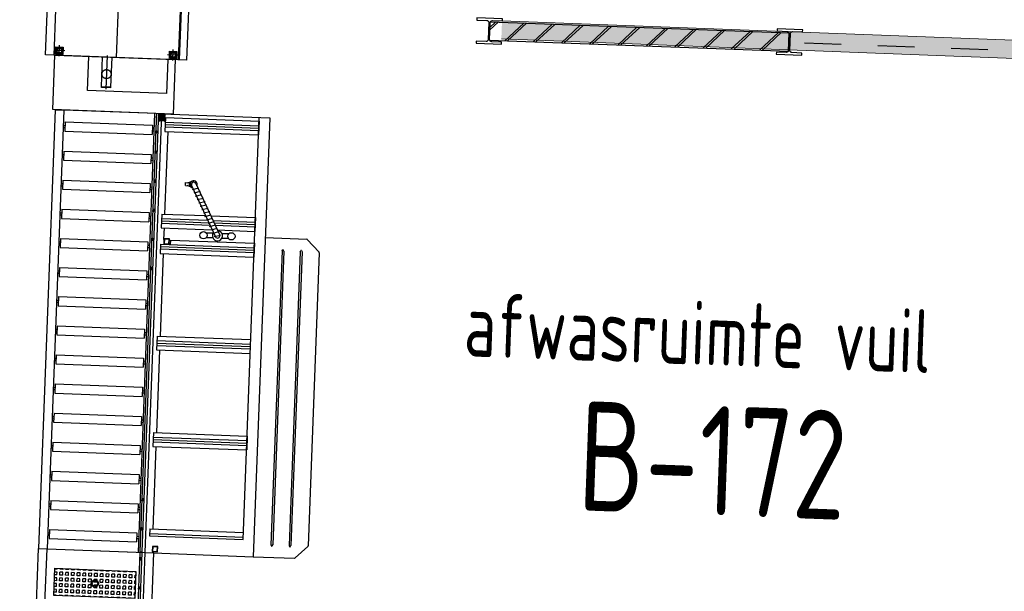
# Model space of a CAD drawing. Header units: millimetres. Extents: x 119024465 to 119292677, y 483022511 to 483148062.
# Tile 54 of 162: x 119070051 to 119075458, y 483067392 to 483070531. Entities that reach past the tile are written whole.
import ezdxf

# ---------------------------------------------------------------- set-up
doc = ezdxf.new("R2010")
doc.units = ezdxf.units.MM
doc.header["$LTSCALE"] = 100
for name, pattern in [('GESTRICHELT2', [9.525, 6.35, -3.175]), ('MITTE2', [28.575, 19.05, -3.175, 3.175, -3.175]), ('VERDECKT2', [4.7625, 3.175, -1.5875])]:
    doc.linetypes.add(name, pattern=pattern)
doc.layers.get('0').update_dxf_attribs({"linetype": 'CONTINUOUS'})
for name, color, linetype in [('22 Binnenwanden', 7, 'CONTINUOUS'), ('22 Binnenwanden Doorsnede-arcering', 7, 'CONTINUOUS'), ('AL22----', 2, 'CONTINUOUS'), ('AL22----_ARC', 8, 'CONTINUOUS'), ('AL28----', 4, 'CONTINUOUS'), ('BT00----_RUIMTENRS', 7, 'CONTINUOUS'), ('BT00----_TEKST', 1, 'CONTINUOUS'), ('Installatie', 253, 'CONTINUOUS'), ('Maschine', 7, 'CONTINUOUS')]:
    doc.layers.add(name, color=color, linetype=linetype)
doc.layers.add('Apparaten 0', color=7, linetype='CONTINUOUS', lineweight=25)
doc.styles.get("Standard").update_dxf_attribs({"font": 'ISOCP.SHX'})

# ---------------------------------------------------------------- blocks, each defined once
blk = doc.blocks.new('*X485')
at = {"color": 0}
for p, q in [((-209, -1714.5), (-206.375, -1714.5)), ((-206.375, -1714.5), (-206.375, -1702)), ((-190.5, -1714.5), (-190.5, -1702)), ((-190.5, -1714.5), (-174.625, -1714.5)), ((-174.625, -1714.5), (-174.625, -1702)), ((-158.75, -1714.5), (-158.75, -1702)), ((-158.75, -1714.5), (-142.875, -1714.5)), ((-142.875, -1714.5), (-142.875, -1702)), ((-127, -1714.5), (-127, -1702)), ((-127, -1714.5), (-111.125, -1714.5)), ((-111.125, -1714.5), (-111.125, -1702)), ((-95.25, -1714.5), (-95.25, -1702)), ((-95.25, -1714.5), (-79.375, -1714.5)), ((-79.375, -1714.5), (-79.375, -1702)), ((-63.5, -1714.5), (-63.5, -1702)), ((-63.5, -1714.5), (-59, -1714.5)), ((-209, -1730.375), (-206.375, -1730.375)), ((-209, -1746.25), (-206.375, -1746.25)), ((-209, -1762.125), (-206.375, -1762.125)), ((-209, -1778), (-206.375, -1778)), ((-206.375, -1746.25), (-206.375, -1730.375)), ((-206.375, -1778), (-206.375, -1762.125)), ((-190.5, -1730.375), (-174.625, -1730.375)), ((-190.5, -1746.25), (-190.5, -1730.375)), ((-190.5, -1746.25), (-174.625, -1746.25)), ((-190.5, -1762.125), (-174.625, -1762.125)), ((-190.5, -1778), (-190.5, -1762.125)), ((-190.5, -1778), (-174.625, -1778)), ((-174.625, -1746.25), (-174.625, -1730.375)), ((-174.625, -1778), (-174.625, -1762.125)), ((-158.75, -1730.375), (-142.875, -1730.375)), ((-158.75, -1746.25), (-158.75, -1730.375)), ((-158.75, -1746.25), (-142.875, -1746.25)), ((-158.75, -1762.125), (-142.875, -1762.125)), ((-158.75, -1778), (-158.75, -1762.125)), ((-158.75, -1778), (-142.875, -1778)), ((-142.875, -1746.25), (-142.875, -1730.375)), ((-142.875, -1778), (-142.875, -1762.125)), ((-127, -1730.375), (-111.125, -1730.375)), ((-127, -1746.25), (-127, -1730.375)), ((-127, -1746.25), (-111.125, -1746.25)), ((-127, -1762.125), (-111.125, -1762.125)), ((-127, -1778), (-127, -1762.125)), ((-127, -1778), (-111.125, -1778)), ((-111.125, -1746.25), (-111.125, -1730.375)), ((-111.125, -1778), (-111.125, -1762.125)), ((-95.25, -1730.375), (-79.375, -1730.375)), ((-95.25, -1746.25), (-95.25, -1730.375)), ((-95.25, -1746.25), (-79.375, -1746.25)), ((-95.25, -1762.125), (-79.375, -1762.125)), ((-95.25, -1778), (-95.25, -1762.125)), ((-95.25, -1778), (-79.375, -1778)), ((-79.375, -1746.25), (-79.375, -1730.375)), ((-79.375, -1778), (-79.375, -1762.125)), ((-63.5, -1730.375), (-59, -1730.375)), ((-63.5, -1746.25), (-63.5, -1730.375)), ((-63.5, -1746.25), (-59, -1746.25)), ((-63.5, -1762.125), (-59, -1762.125)), ((-63.5, -1778), (-63.5, -1762.125)), ((-63.5, -1778), (-59, -1778)), ((-209, -1793.875), (-206.375, -1793.875)), ((-209, -1809.75), (-206.375, -1809.75)), ((-209, -1825.625), (-206.375, -1825.625)), ((-206.375, -1809.75), (-206.375, -1793.875)), ((-206.375, -1841.5), (-206.375, -1825.625)), ((-190.5, -1793.875), (-174.625, -1793.875)), ((-190.5, -1809.75), (-190.5, -1793.875)), ((-190.5, -1809.75), (-174.625, -1809.75)), ((-190.5, -1825.625), (-174.625, -1825.625)), ((-190.5, -1841.5), (-190.5, -1825.625)), ((-174.625, -1809.75), (-174.625, -1793.875)), ((-174.625, -1841.5), (-174.625, -1825.625)), ((-158.75, -1793.875), (-142.875, -1793.875)), ((-158.75, -1809.75), (-158.75, -1793.875)), ((-158.75, -1809.75), (-142.875, -1809.75)), ((-158.75, -1825.625), (-142.875, -1825.625)), ((-158.75, -1841.5), (-158.75, -1825.625)), ((-142.875, -1809.75), (-142.875, -1793.875)), ((-142.875, -1841.5), (-142.875, -1825.625)), ((-127, -1793.875), (-111.125, -1793.875)), ((-127, -1809.75), (-127, -1793.875)), ((-127, -1809.75), (-111.125, -1809.75)), ((-127, -1825.625), (-111.125, -1825.625)), ((-127, -1841.5), (-127, -1825.625)), ((-111.125, -1809.75), (-111.125, -1793.875)), ((-111.125, -1841.5), (-111.125, -1825.625)), ((-95.25, -1793.875), (-79.375, -1793.875)), ((-95.25, -1809.75), (-95.25, -1793.875)), ((-95.25, -1809.75), (-79.375, -1809.75)), ((-95.25, -1825.625), (-79.375, -1825.625)), ((-95.25, -1841.5), (-95.25, -1825.625)), ((-79.375, -1809.75), (-79.375, -1793.875)), ((-79.375, -1841.5), (-79.375, -1825.625)), ((-63.5, -1793.875), (-59, -1793.875)), ((-63.5, -1809.75), (-63.5, -1793.875)), ((-63.5, -1809.75), (-59, -1809.75)), ((-63.5, -1825.625), (-59, -1825.625)), ((-63.5, -1841.5), (-63.5, -1825.625)), ((-209, -1841.5), (-206.375, -1841.5)), ((-209, -1857.375), (-206.375, -1857.375)), ((-209, -1873.25), (-206.375, -1873.25)), ((-209, -1889.125), (-206.375, -1889.125)), ((-206.375, -1873.25), (-206.375, -1857.375)), ((-206.375, -1905), (-206.375, -1889.125)), ((-190.5, -1841.5), (-174.625, -1841.5)), ((-190.5, -1857.375), (-174.625, -1857.375)), ((-190.5, -1873.25), (-190.5, -1857.375)), ((-190.5, -1873.25), (-174.625, -1873.25)), ((-190.5, -1889.125), (-174.625, -1889.125)), ((-190.5, -1905), (-190.5, -1889.125)), ((-174.625, -1873.25), (-174.625, -1857.375)), ((-174.625, -1905), (-174.625, -1889.125)), ((-158.75, -1841.5), (-142.875, -1841.5)), ((-158.75, -1857.375), (-142.875, -1857.375)), ((-158.75, -1873.25), (-158.75, -1857.375)), ((-158.75, -1873.25), (-142.875, -1873.25)), ((-158.75, -1889.125), (-142.875, -1889.125)), ((-158.75, -1905), (-158.75, -1889.125)), ((-142.875, -1873.25), (-142.875, -1857.375)), ((-142.875, -1905), (-142.875, -1889.125)), ((-127, -1841.5), (-111.125, -1841.5)), ((-127, -1857.375), (-111.125, -1857.375)), ((-127, -1873.25), (-127, -1857.375)), ((-127, -1873.25), (-111.125, -1873.25)), ((-127, -1889.125), (-111.125, -1889.125)), ((-127, -1905), (-127, -1889.125)), ((-111.125, -1873.25), (-111.125, -1857.375)), ((-111.125, -1905), (-111.125, -1889.125)), ((-95.25, -1841.5), (-79.375, -1841.5)), ((-95.25, -1857.375), (-79.375, -1857.375)), ((-95.25, -1873.25), (-95.25, -1857.375)), ((-95.25, -1873.25), (-79.375, -1873.25)), ((-95.25, -1889.125), (-79.375, -1889.125)), ((-95.25, -1905), (-95.25, -1889.125)), ((-79.375, -1873.25), (-79.375, -1857.375)), ((-79.375, -1905), (-79.375, -1889.125)), ((-63.5, -1841.5), (-59, -1841.5)), ((-63.5, -1857.375), (-59, -1857.375)), ((-63.5, -1873.25), (-63.5, -1857.375)), ((-63.5, -1873.25), (-59, -1873.25)), ((-63.5, -1889.125), (-59, -1889.125)), ((-63.5, -1905), (-63.5, -1889.125)), ((-209, -1905), (-206.375, -1905)), ((-209, -1920.875), (-206.375, -1920.875)), ((-209, -1936.75), (-206.375, -1936.75)), ((-206.375, -1936.75), (-206.375, -1920.875)), ((-190.5, -1905), (-174.625, -1905)), ((-190.5, -1920.875), (-174.625, -1920.875)), ((-190.5, -1936.75), (-190.5, -1920.875)), ((-190.5, -1936.75), (-174.625, -1936.75)), ((-174.625, -1936.75), (-174.625, -1920.875)), ((-158.75, -1905), (-142.875, -1905)), ((-158.75, -1920.875), (-142.875, -1920.875)), ((-158.75, -1936.75), (-158.75, -1920.875)), ((-158.75, -1936.75), (-142.875, -1936.75)), ((-142.875, -1936.75), (-142.875, -1920.875)), ((-127, -1905), (-111.125, -1905)), ((-127, -1920.875), (-111.125, -1920.875)), ((-127, -1936.75), (-127, -1920.875)), ((-127, -1936.75), (-111.125, -1936.75)), ((-111.125, -1936.75), (-111.125, -1920.875)), ((-95.25, -1905), (-79.375, -1905)), ((-95.25, -1920.875), (-79.375, -1920.875)), ((-95.25, -1936.75), (-95.25, -1920.875)), ((-95.25, -1936.75), (-79.375, -1936.75)), ((-79.375, -1936.75), (-79.375, -1920.875)), ((-63.5, -1905), (-59, -1905)), ((-63.5, -1920.875), (-59, -1920.875)), ((-63.5, -1936.75), (-63.5, -1920.875)), ((-63.5, -1936.75), (-59, -1936.75)), ((-209, -1952.625), (-206.375, -1952.625)), ((-209, -1968.5), (-206.375, -1968.5)), ((-209, -1984.375), (-206.375, -1984.375)), ((-209, -2000.25), (-206.375, -2000.25)), ((-206.375, -1968.5), (-206.375, -1952.625)), ((-206.375, -2000.25), (-206.375, -1984.375)), ((-190.5, -1952.625), (-174.625, -1952.625)), ((-190.5, -1968.5), (-190.5, -1952.625)), ((-190.5, -1968.5), (-174.625, -1968.5)), ((-190.5, -1984.375), (-174.625, -1984.375)), ((-190.5, -2000.25), (-190.5, -1984.375)), ((-190.5, -2000.25), (-174.625, -2000.25)), ((-174.625, -1968.5), (-174.625, -1952.625)), ((-174.625, -2000.25), (-174.625, -1984.375)), ((-158.75, -1952.625), (-142.875, -1952.625)), ((-158.75, -1968.5), (-158.75, -1952.625)), ((-158.75, -1968.5), (-142.875, -1968.5)), ((-158.75, -1984.375), (-142.875, -1984.375)), ((-158.75, -2000.25), (-158.75, -1984.375)), ((-158.75, -2000.25), (-142.875, -2000.25)), ((-142.875, -1968.5), (-142.875, -1952.625)), ((-142.875, -2000.25), (-142.875, -1984.375)), ((-127, -1952.625), (-111.125, -1952.625)), ((-127, -1968.5), (-127, -1952.625)), ((-127, -1968.5), (-111.125, -1968.5)), ((-127, -1984.375), (-111.125, -1984.375)), ((-127, -2000.25), (-127, -1984.375)), ((-127, -2000.25), (-111.125, -2000.25)), ((-111.125, -1968.5), (-111.125, -1952.625)), ((-111.125, -2000.25), (-111.125, -1984.375)), ((-95.25, -1952.625), (-79.375, -1952.625)), ((-95.25, -1968.5), (-95.25, -1952.625)), ((-95.25, -1968.5), (-79.375, -1968.5)), ((-95.25, -1984.375), (-79.375, -1984.375)), ((-95.25, -2000.25), (-95.25, -1984.375)), ((-95.25, -2000.25), (-79.375, -2000.25)), ((-79.375, -1968.5), (-79.375, -1952.625)), ((-79.375, -2000.25), (-79.375, -1984.375)), ((-63.5, -1952.625), (-59, -1952.625)), ((-63.5, -1968.5), (-63.5, -1952.625)), ((-63.5, -1968.5), (-59, -1968.5)), ((-63.5, -1984.375), (-59, -1984.375)), ((-63.5, -2000.25), (-63.5, -1984.375)), ((-63.5, -2000.25), (-59, -2000.25)), ((-209, -2016.125), (-206.375, -2016.125)), ((-209, -2032), (-206.375, -2032)), ((-209, -2047.875), (-206.375, -2047.875)), ((-206.375, -2032), (-206.375, -2016.125)), ((-206.375, -2063.75), (-206.375, -2047.875)), ((-190.5, -2016.125), (-174.625, -2016.125)), ((-190.5, -2032), (-190.5, -2016.125)), ((-190.5, -2032), (-174.625, -2032)), ((-190.5, -2047.875), (-174.625, -2047.875)), ((-190.5, -2063.75), (-190.5, -2047.875)), ((-174.625, -2032), (-174.625, -2016.125)), ((-174.625, -2063.75), (-174.625, -2047.875)), ((-158.75, -2016.125), (-142.875, -2016.125)), ((-158.75, -2032), (-158.75, -2016.125)), ((-158.75, -2032), (-142.875, -2032)), ((-158.75, -2047.875), (-142.875, -2047.875)), ((-158.75, -2063.75), (-158.75, -2047.875)), ((-142.875, -2032), (-142.875, -2016.125)), ((-142.875, -2063.75), (-142.875, -2047.875)), ((-127, -2016.125), (-111.125, -2016.125)), ((-127, -2032), (-127, -2016.125)), ((-127, -2032), (-111.125, -2032)), ((-127, -2047.875), (-111.125, -2047.875)), ((-127, -2063.75), (-127, -2047.875)), ((-111.125, -2032), (-111.125, -2016.125)), ((-111.125, -2063.75), (-111.125, -2047.875)), ((-95.25, -2016.125), (-79.375, -2016.125)), ((-95.25, -2032), (-95.25, -2016.125)), ((-95.25, -2032), (-79.375, -2032)), ((-95.25, -2047.875), (-79.375, -2047.875)), ((-95.25, -2063.75), (-95.25, -2047.875)), ((-79.375, -2032), (-79.375, -2016.125)), ((-79.375, -2063.75), (-79.375, -2047.875)), ((-63.5, -2016.125), (-59, -2016.125)), ((-63.5, -2032), (-63.5, -2016.125)), ((-63.5, -2032), (-59, -2032)), ((-63.5, -2047.875), (-59, -2047.875)), ((-63.5, -2063.75), (-63.5, -2047.875)), ((-209, -2063.75), (-206.375, -2063.75)), ((-209, -2079.625), (-206.375, -2079.625)), ((-209, -2095.5), (-206.375, -2095.5)), ((-206.375, -2095.5), (-206.375, -2079.625)), ((-190.5, -2063.75), (-174.625, -2063.75)), ((-190.5, -2079.625), (-174.625, -2079.625)), ((-190.5, -2095.5), (-190.5, -2079.625)), ((-190.5, -2095.5), (-174.625, -2095.5)), ((-174.625, -2095.5), (-174.625, -2079.625)), ((-158.75, -2063.75), (-142.875, -2063.75)), ((-158.75, -2079.625), (-142.875, -2079.625)), ((-158.75, -2095.5), (-158.75, -2079.625)), ((-158.75, -2095.5), (-142.875, -2095.5)), ((-142.875, -2095.5), (-142.875, -2079.625)), ((-127, -2063.75), (-111.125, -2063.75)), ((-127, -2079.625), (-111.125, -2079.625)), ((-127, -2095.5), (-127, -2079.625)), ((-127, -2095.5), (-111.125, -2095.5)), ((-111.125, -2095.5), (-111.125, -2079.625)), ((-95.25, -2063.75), (-79.375, -2063.75)), ((-95.25, -2079.625), (-79.375, -2079.625)), ((-95.25, -2095.5), (-95.25, -2079.625)), ((-95.25, -2095.5), (-79.375, -2095.5)), ((-79.375, -2095.5), (-79.375, -2079.625)), ((-63.5, -2063.75), (-59, -2063.75)), ((-63.5, -2079.625), (-59, -2079.625)), ((-63.5, -2095.5), (-63.5, -2079.625)), ((-63.5, -2095.5), (-59, -2095.5)), ((-209, -2111.375), (-206.375, -2111.375)), ((-209, -2127.25), (-206.375, -2127.25)), ((-209, -2143.125), (-206.375, -2143.125)), ((-206.375, -2127.25), (-206.375, -2111.375)), ((-206.375, -2147), (-206.375, -2143.125)), ((-190.5, -2111.375), (-174.625, -2111.375)), ((-190.5, -2127.25), (-190.5, -2111.375)), ((-190.5, -2127.25), (-174.625, -2127.25)), ((-190.5, -2143.125), (-174.625, -2143.125)), ((-190.5, -2147), (-190.5, -2143.125)), ((-174.625, -2127.25), (-174.625, -2111.375)), ((-174.625, -2147), (-174.625, -2143.125)), ((-158.75, -2111.375), (-142.875, -2111.375)), ((-158.75, -2127.25), (-158.75, -2111.375)), ((-158.75, -2127.25), (-142.875, -2127.25)), ((-158.75, -2143.125), (-142.875, -2143.125)), ((-158.75, -2147), (-158.75, -2143.125)), ((-142.875, -2127.25), (-142.875, -2111.375)), ((-142.875, -2147), (-142.875, -2143.125)), ((-127, -2111.375), (-111.125, -2111.375)), ((-127, -2127.25), (-127, -2111.375)), ((-127, -2127.25), (-111.125, -2127.25)), ((-127, -2143.125), (-111.125, -2143.125)), ((-127, -2147), (-127, -2143.125)), ((-111.125, -2127.25), (-111.125, -2111.375)), ((-111.125, -2147), (-111.125, -2143.125)), ((-95.25, -2111.375), (-79.375, -2111.375)), ((-95.25, -2127.25), (-95.25, -2111.375)), ((-95.25, -2127.25), (-79.375, -2127.25)), ((-95.25, -2143.125), (-79.375, -2143.125)), ((-95.25, -2147), (-95.25, -2143.125)), ((-79.375, -2127.25), (-79.375, -2111.375)), ((-79.375, -2147), (-79.375, -2143.125)), ((-63.5, -2111.375), (-59, -2111.375)), ((-63.5, -2127.25), (-63.5, -2111.375)), ((-63.5, -2127.25), (-59, -2127.25)), ((-63.5, -2143.125), (-59, -2143.125)), ((-63.5, -2147), (-63.5, -2143.125))]:
    blk.add_line(p, q, dxfattribs=at)
blk = doc.blocks.new('KF-00119-1')
at = {"layer": 'Apparaten 0'}
for p, q in [((-192.3, 96.1), (-2603.8, 96.1)), ((-2603.8, 96.1), (-2603.8, -491.4)), ((-192.3, 96.1), (107.7, 96.1)), ((-192.3, 96.1), (-192.3, 48.6)), ((107.7, 96.1), (107.7, -538.9)), ((-192.3, 48.6), (-2603.8, 48.6)), ((-2497.3, 38.6), (-2547.3, 38.6)), ((-2547.3, 38.6), (-2547.3, -441.4)), ((-2528.3, 48.6), (-2528.3, 38.6)), ((-2516.3, 48.6), (-2516.3, 38.6)), ((-2497.3, 38.6), (-2497.3, -441.4)), ((-2387.3, 38.6), (-2387.3, -441.4)), ((-2337.3, 38.6), (-2387.3, 38.6)), ((-2368.3, 48.6), (-2368.3, 38.6)), ((-2356.3, 48.6), (-2356.3, 38.6)), ((-2337.3, 38.6), (-2337.3, -441.4)), ((-2227.3, 38.6), (-2227.3, -441.4)), ((-2177.3, 38.6), (-2227.3, 38.6)), ((-2208.3, 48.6), (-2208.3, 38.6)), ((-2196.3, 48.6), (-2196.3, 38.6)), ((-2177.3, 38.6), (-2177.3, -441.4)), ((-2017.3, 38.6), (-2067.3, 38.6)), ((-2067.3, 38.6), (-2067.3, -441.4)), ((-2048.3, 48.6), (-2048.3, 38.6)), ((-2036.3, 48.6), (-2036.3, 38.6)), ((-2017.3, 38.6), (-2017.3, -441.4)), ((-1907.3, 38.6), (-1907.3, -441.4)), ((-1857.3, 38.6), (-1907.3, 38.6)), ((-1888.3, 48.6), (-1888.3, 38.6)), ((-1876.3, 48.6), (-1876.3, 38.6)), ((-1857.3, 38.6), (-1857.3, -441.4)), ((-1747.3, 38.6), (-1747.3, -441.4)), ((-1697.3, 38.6), (-1747.3, 38.6)), ((-1728.3, 48.6), (-1728.3, 38.6)), ((-1716.3, 48.6), (-1716.3, 38.6)), ((-1697.3, 38.6), (-1697.3, -441.4)), ((-1587.3, 38.6), (-1587.3, -441.4)), ((-1537.3, 38.6), (-1587.3, 38.6)), ((-1568.3, 48.6), (-1568.3, 38.6)), ((-1556.3, 48.6), (-1556.3, 38.6)), ((-1537.3, 38.6), (-1537.3, -441.4)), ((-1427.3, 38.6), (-1427.3, -441.4)), ((-1377.3, 38.6), (-1427.3, 38.6)), ((-1408.3, 48.6), (-1408.3, 38.6)), ((-1396.3, 48.6), (-1396.3, 38.6)), ((-1377.3, 38.6), (-1377.3, -441.4)), ((-1267.3, 38.6), (-1267.3, -441.4)), ((-1217.3, 38.6), (-1267.3, 38.6)), ((-1248.3, 48.6), (-1248.3, 38.6)), ((-1236.3, 48.6), (-1236.3, 38.6)), ((-1217.3, 38.6), (-1217.3, -441.4)), ((-1107.3, 38.6), (-1107.3, -441.4)), ((-1057.3, 38.6), (-1107.3, 38.6)), ((-1088.3, 48.6), (-1088.3, 38.6)), ((-1076.3, 48.6), (-1076.3, 38.6)), ((-1057.3, 38.6), (-1057.3, -441.4)), ((-947.3, 38.6), (-947.3, -441.4)), ((-897.3, 38.6), (-947.3, 38.6)), ((-928.3, 48.6), (-928.3, 38.6)), ((-916.3, 48.6), (-916.3, 38.6)), ((-897.3, 38.6), (-897.3, -441.4)), ((-787.3, 38.6), (-787.3, -441.4)), ((-737.3, 38.6), (-787.3, 38.6)), ((-768.3, 48.6), (-768.3, 38.6)), ((-756.3, 48.6), (-756.3, 38.6)), ((-737.3, 38.6), (-737.3, -441.4)), ((-627.3, 38.6), (-627.3, -441.4)), ((-577.3, 38.6), (-627.3, 38.6)), ((-608.3, 48.6), (-608.3, 38.6)), ((-596.3, 48.6), (-596.3, 38.6)), ((-577.3, 38.6), (-577.3, -441.4)), ((-467.3, 38.6), (-467.3, -441.4)), ((-417.3, 38.6), (-467.3, 38.6)), ((-448.3, 48.6), (-448.3, 38.6)), ((-436.3, 48.6), (-436.3, 38.6)), ((-417.3, 38.6), (-417.3, -441.4)), ((-307.3, 38.6), (-307.3, -441.4)), ((-257.3, 38.6), (-307.3, 38.6)), ((-288.3, 48.6), (-288.3, 38.6)), ((-276.3, 48.6), (-276.3, 38.6)), ((-257.3, 38.6), (-257.3, -441.4)), ((-192.3, -461.4), (-192.3, 48.6)), ((-192.3, 48.6), (107.7, 48.6)), ((-192.3, -451.4), (-2603.8, -451.4)), ((107.7, -461.4), (-2601.3, -461.4)), ((-2601.3, -461.4), (-2601.3, -471.4)), ((107.7, -471.4), (-2601.3, -471.4)), ((-2497.3, -441.4), (-2547.3, -441.4)), ((-2528.3, -441.4), (-2528.3, -451.4)), ((-2516.3, -441.4), (-2516.3, -451.4)), ((-2337.3, -441.4), (-2387.3, -441.4)), ((-2368.3, -441.4), (-2368.3, -451.4)), ((-2356.3, -441.4), (-2356.3, -451.4)), ((-2177.3, -441.4), (-2227.3, -441.4)), ((-2208.3, -441.4), (-2208.3, -451.4)), ((-2196.3, -441.4), (-2196.3, -451.4)), ((-2017.3, -441.4), (-2067.3, -441.4)), ((-2048.3, -441.4), (-2048.3, -451.4)), ((-2036.3, -441.4), (-2036.3, -451.4)), ((-1857.3, -441.4), (-1907.3, -441.4)), ((-1888.3, -441.4), (-1888.3, -451.4)), ((-1876.3, -441.4), (-1876.3, -451.4)), ((-1697.3, -441.4), (-1747.3, -441.4)), ((-1728.3, -441.4), (-1728.3, -451.4)), ((-1716.3, -441.4), (-1716.3, -451.4)), ((-1537.3, -441.4), (-1587.3, -441.4)), ((-1568.3, -441.4), (-1568.3, -451.4)), ((-1556.3, -441.4), (-1556.3, -451.4)), ((-1377.3, -441.4), (-1427.3, -441.4)), ((-1408.3, -441.4), (-1408.3, -451.4)), ((-1396.3, -441.4), (-1396.3, -451.4)), ((-1217.3, -441.4), (-1267.3, -441.4)), ((-1248.3, -441.4), (-1248.3, -451.4)), ((-1236.3, -441.4), (-1236.3, -451.4)), ((-1057.3, -441.4), (-1107.3, -441.4)), ((-1088.3, -441.4), (-1088.3, -451.4)), ((-1076.3, -441.4), (-1076.3, -451.4)), ((-897.3, -441.4), (-947.3, -441.4)), ((-928.3, -441.4), (-928.3, -451.4)), ((-916.3, -441.4), (-916.3, -451.4)), ((-737.3, -441.4), (-787.3, -441.4)), ((-768.3, -441.4), (-768.3, -451.4)), ((-756.3, -441.4), (-756.3, -451.4)), ((-577.3, -441.4), (-627.3, -441.4)), ((-608.3, -441.4), (-608.3, -451.4)), ((-596.3, -441.4), (-596.3, -451.4)), ((-417.3, -441.4), (-467.3, -441.4)), ((-448.3, -441.4), (-448.3, -451.4)), ((-436.3, -441.4), (-436.3, -451.4)), ((-257.3, -441.4), (-307.3, -441.4)), ((-288.3, -441.4), (-288.3, -451.4)), ((-276.3, -441.4), (-276.3, -451.4)), ((-192.3, -491.4), (-192.3, -471.4)), ((-2603.8, -491.4), (-192.3, -491.4)), ((-2603.8, -491.4), (-2603.8, -1083.9)), ((-2511.3, -511.4), (-2511.3, -1026.4)), ((-2473.3, -511.4), (-2511.3, -511.4)), ((-2498.3, -511.4), (-2498.3, -1026.4)), ((-2473.3, -511.4), (-2473.3, -1026.4)), ((-2473.3, -528.9), (-2019.3, -528.9)), ((-2019.3, -511.4), (-2019.3, -1026.4)), ((-1943.3, -511.4), (-2019.3, -511.4)), ((-1994.3, -511.4), (-1994.3, -1026.4)), ((-1981.3, -511.4), (-1981.3, -1026.4)), ((-1968.3, -511.4), (-1968.3, -1026.4)), ((-1943.3, -511.4), (-1943.3, -1026.4)), ((-1943.3, -528.9), (-1489.3, -528.9)), ((-1489.3, -511.4), (-1489.3, -1026.4)), ((-1413.3, -511.4), (-1489.3, -511.4)), ((-1464.3, -511.4), (-1464.3, -1026.4)), ((-1451.3, -511.4), (-1451.3, -1026.4)), ((-1438.3, -511.4), (-1438.3, -1026.4)), ((-1413.3, -511.4), (-1413.3, -1026.4)), ((-1413.3, -528.9), (-958.3, -528.9)), ((-959.3, -511.4), (-959.3, -1026.4)), ((-908.3, -511.4), (-959.3, -511.4)), ((-934.3, -511.4), (-934.3, -1026.4)), ((-921.3, -511.4), (-921.3, -1026.4)), ((-908.3, -511.4), (-908.3, -1026.4)), ((-882.3, -528.9), (-908.3, -528.9)), ((-882.3, -528.9), (-908.3, -528.9)), ((-882.3, -528.9), (-907.3, -528.9)), ((-882.3, -528.9), (-818.3, -528.9)), ((-818.3, -511.4), (-818.3, -790.9)), ((-742.3, -511.4), (-818.3, -511.4)), ((-793.3, -511.4), (-793.3, -778.1)), ((-780.3, -511.4), (-780.3, -771.5)), ((-767.3, -511.4), (-767.3, -764.9)), ((-742.3, -511.4), (-742.3, -752.2)), ((-742.3, -528.9), (-288.3, -528.9)), ((-288.3, -511.4), (-288.3, -1026.4)), ((-212.3, -511.4), (-288.3, -511.4)), ((-263.3, -511.4), (-263.3, -1026.4)), ((-250.3, -511.4), (-250.3, -1026.4)), ((-237.3, -511.4), (-237.3, -1026.4)), ((-212.3, -511.4), (-212.3, -1026.4)), ((-192.3, -491.4), (-192.3, -1083.9)), ((-192.3, -491.4), (107.7, -491.4)), ((-192.3, -538.9), (107.7, -538.9)), ((-883.3, -563.9), (-908.3, -563.9)), ((-883.3, -563.9), (-883.3, -1026.4)), ((-588.1, -667.4), (-581.2, -644.5)), ((-581.2, -634.9), (-581.2, -657.3)), ((-581.2, -634.9), (-565.2, -634.9)), ((-565.2, -634.9), (-565.2, -657.3)), ((-565.2, -644.5), (-558.2, -667.4)), ((-578.9, -668.9), (-856, -810.1)), ((-567.4, -691.6), (-846.7, -833.9)), ((-656.1, -702.5), (-646.3, -736.8)), ((-637.4, -693.2), (-627.5, -727.6)), ((-619.2, -684), (-609.4, -718.3)), ((-601.1, -674.7), (-591.2, -709.1)), ((-581.2, -657.3), (-565.2, -657.3)), ((-746.3, -748.7), (-736.5, -783.1)), ((-728.1, -739.5), (-718.3, -773.8)), ((-710, -730.2), (-700.1, -764.6)), ((-691.8, -721), (-682, -755.3)), ((-673.7, -711.7), (-663.8, -746.1)), ((-863, -796.8), (-863, -760.4)), ((-863, -796.8), (-863, -761.6)), ((-855.2, -804.2), (-845.4, -838.6)), ((-838, -796.6), (-838, -760.7)), ((-837.6, -796.8), (-837.6, -760.4)), ((-837.1, -795), (-827.2, -829.3)), ((-818.9, -785.7), (-809.1, -820.1)), ((-800.8, -776.4), (-790.9, -810.8)), ((-793.3, -806.7), (-793.3, -1026.4)), ((-782.6, -767.2), (-772.8, -801.6)), ((-780.3, -800), (-780.3, -1026.4)), ((-767.3, -793.4), (-767.3, -1026.4)), ((-764.4, -758), (-754.6, -792.3)), ((-742.3, -780.7), (-742.3, -1026.4)), ((-863, -882.5), (-863, -846)), ((-863, -846.1), (-863, -881.2)), ((-838, -882.1), (-838, -846.3)), ((-837.6, -846.1), (-837.6, -882.5)), ((-818.3, -819.4), (-818.3, -1026.4)), ((-2511.3, -1026.4), (-192.3, -1026.4)), ((-1943.3, -1026.4), (-2019.3, -1026.4)), ((-883.3, -1026.4), (-959.3, -1026.4)), ((-742.3, -1026.4), (-818.3, -1026.4)), ((-212.3, -1026.4), (-288.3, -1026.4)), ((-192.3, -1083.9), (-2603.8, -1083.9)), ((-2603.8, -1083.9), (-2603.8, -1311.9)), ((-850.3, -1083.9), (-850.3, -1311.9)), ((-2534.8, -1178.9), (-2541.2, -1182.2)), ((-2541.2, -1185.7), (-2534.8, -1188.9)), ((-920.3, -1178.9), (-2534.8, -1178.9)), ((-920.3, -1188.9), (-2534.8, -1188.9)), ((-920.3, -1178.9), (-913.9, -1182.2)), ((-920.3, -1188.9), (-913.9, -1185.7)), ((-2534.8, -1278.9), (-2541.2, -1282.2)), ((-2541.2, -1285.7), (-2534.8, -1288.9)), ((-920.3, -1278.9), (-2534.8, -1278.9)), ((-920.3, -1288.9), (-2534.8, -1288.9)), ((-920.3, -1278.9), (-913.9, -1282.2)), ((-913.9, -1285.7), (-920.3, -1288.9)), ((-2602.3, -1315.4), (-2536.2, -1382.5)), ((-851.7, -1315.4), (-918.8, -1382.5)), ((-922.4, -1383.9), (-2532.7, -1383.9))]:
    blk.add_line(p, q, dxfattribs=at)
for points in [[(-147.3, -443.9), (-147.3, 1.1), (2.7, 1.1), (2.7, -443.9)], [(-2481.3, -462.2), (-2467.5, -462.2), (-2467.5, -467.8), (-2481.3, -467.8)], [(-2321.3, -462.2), (-2307.5, -462.2), (-2307.5, -467.8), (-2321.3, -467.8)], [(-1050.3, -462.2), (-1036.5, -462.2), (-1036.5, -467.8), (-1050.3, -467.8)], [(-890.3, -462.2), (-876.5, -462.2), (-876.5, -467.8), (-890.3, -467.8)], [(-730.3, -462.2), (-716.5, -462.2), (-716.5, -467.8), (-730.3, -467.8)], [(-570.3, -462.2), (-556.5, -462.2), (-556.5, -467.8), (-570.3, -467.8)], [(-410.3, -462.2), (-396.5, -462.2), (-396.5, -467.8), (-410.3, -467.8)], [(-300.3, -462.2), (-286.5, -462.2), (-286.5, -467.8), (-300.3, -467.8)], [(-94.3, -462.2), (-80.5, -462.2), (-80.5, -467.8), (-94.3, -467.8)], [(65.7, -462.2), (79.5, -462.2), (79.5, -467.8), (65.7, -467.8)], [(-2568.3, -558.9), (-2568.3, -528.9), (-2597.3, -528.9), (-2597.3, -558.9)], [(-2570.3, -556.9), (-2570.3, -530.9), (-2595.3, -530.9), (-2595.3, -556.9)], [(-877.3, -558.9), (-877.3, -528.9), (-907.3, -528.9), (-907.3, -558.9)], [(-879.3, -556.9), (-879.3, -530.9), (-905.3, -530.9), (-905.3, -556.9)]]:
    blk.add_lwpolyline(points, close=True, dxfattribs=at)
for centre, radius in [((-72.3, -221.4), 20), ((-72.3, -221.4), 15), ((-850.3, -744.9), 20), ((-850.3, -897.9), 20)]:
    blk.add_circle(centre, radius, dxfattribs=at)
for centre, radius, start, end in [((-573.2, -680.3), 19.7, 247.1552, 166.8445), ((-573.2, -680.3), 12.7, 296.9998, 117.8546), ((-850.3, -821.4), 27.7, 54.2891, 359.711), ((-850.3, -821.4), 12.7, 119.8478, 207.0002), ((-850.3, -821.4), 12.7, 207.0002, 286.0006), ((-850.3, -821.4), 12.7, 268.179, 270), ((-2540.3, -1183.9), 2, 116.5651, 243.4349), ((-914.8, -1183.9), 2, 296.5651, 63.4349), ((-2540.3, -1283.9), 2, 116.5651, 243.4349), ((-914.8, -1283.9), 2, 296.5651, 63.4349), ((-2598.8, -1311.9), 5, 180, 225), ((-855.3, -1311.9), 5, 315, 360), ((-2532.7, -1378.9), 5, 225, 270), ((-922.4, -1378.9), 5, 270, 315)]:
    blk.add_arc(centre, radius, start, end, dxfattribs=at)
for points in [[(-2481.3, -462.2), (-2481.3, -467.8), (-2467.5, -467.8)], [(-2321.3, -462.2), (-2321.3, -467.8), (-2307.5, -467.8)], [(-1050.3, -462.2), (-1050.3, -467.8), (-1036.5, -467.8)], [(-890.3, -462.2), (-890.3, -467.8), (-876.5, -467.8)], [(-730.3, -462.2), (-730.3, -467.8), (-716.5, -467.8)], [(-570.3, -462.2), (-570.3, -467.8), (-556.5, -467.8)], [(-410.3, -462.2), (-410.3, -467.8), (-396.5, -467.8)], [(-300.3, -462.2), (-300.3, -467.8), (-286.5, -467.8)], [(-94.3, -462.2), (-94.3, -467.8), (-80.5, -467.8)], [(65.7, -462.2), (65.7, -467.8), (79.5, -467.8)]]:
    blk.add_solid(points, dxfattribs=at)
at = {"layer": 'Installatie'}
for p, q in [((-192.3, 96.1), (-2603.8, 96.1)), ((-2603.8, 96.1), (-2603.8, -491.4)), ((-192.3, 96.1), (107.7, 96.1)), ((-192.3, 96.1), (-192.3, 48.6)), ((107.7, 96.1), (107.7, -538.9)), ((-192.3, 48.6), (-2603.8, 48.6)), ((-192.3, -461.4), (-192.3, 48.6)), ((-192.3, 48.6), (107.7, 48.6)), ((-192.3, -451.4), (-2603.8, -451.4)), ((107.7, -461.4), (-2601.3, -461.4)), ((-2601.3, -461.4), (-2601.3, -471.4)), ((107.7, -471.4), (-2601.3, -471.4)), ((-192.3, -491.4), (-192.3, -471.4)), ((-2603.8, -491.4), (-192.3, -491.4)), ((-2603.8, -491.4), (-2603.8, -1083.9)), ((-2511.3, -511.4), (-2511.3, -1026.4)), ((-2473.3, -511.4), (-2511.3, -511.4)), ((-2473.3, -511.4), (-2473.3, -1026.4)), ((-2473.3, -528.9), (-2019.3, -528.9)), ((-2019.3, -511.4), (-2019.3, -1026.4)), ((-1943.3, -511.4), (-2019.3, -511.4)), ((-1943.3, -511.4), (-1943.3, -1026.4)), ((-1943.3, -528.9), (-1489.3, -528.9)), ((-1489.3, -511.4), (-1489.3, -1026.4)), ((-1413.3, -511.4), (-1489.3, -511.4)), ((-1413.3, -511.4), (-1413.3, -1026.4)), ((-1413.3, -528.9), (-958.3, -528.9)), ((-959.3, -511.4), (-959.3, -1026.4)), ((-908.3, -511.4), (-959.3, -511.4)), ((-908.3, -511.4), (-908.3, -1026.4)), ((-882.3, -528.9), (-908.3, -528.9)), ((-882.3, -528.9), (-908.3, -528.9)), ((-882.3, -528.9), (-907.3, -528.9)), ((-882.3, -528.9), (-818.3, -528.9)), ((-818.3, -511.4), (-818.3, -790.9)), ((-742.3, -511.4), (-818.3, -511.4)), ((-742.3, -511.4), (-742.3, -752.2)), ((-742.3, -528.9), (-288.3, -528.9)), ((-288.3, -511.4), (-288.3, -1026.4)), ((-212.3, -511.4), (-288.3, -511.4)), ((-212.3, -511.4), (-212.3, -1026.4)), ((-192.3, -491.4), (-192.3, -1083.9)), ((-192.3, -491.4), (107.7, -491.4)), ((-192.3, -538.9), (107.7, -538.9)), ((-883.3, -563.9), (-908.3, -563.9)), ((-883.3, -563.9), (-883.3, -1026.4)), ((-588.1, -667.4), (-581.2, -644.5)), ((-581.2, -634.9), (-581.2, -657.3)), ((-581.2, -634.9), (-565.2, -634.9)), ((-565.2, -634.9), (-565.2, -657.3)), ((-565.2, -644.5), (-558.2, -667.4)), ((-578.9, -668.9), (-856, -810.1)), ((-567.4, -691.6), (-846.7, -833.9)), ((-581.2, -657.3), (-565.2, -657.3)), ((-863, -796.8), (-863, -760.4)), ((-863, -796.8), (-863, -761.6)), ((-838, -796.6), (-838, -760.7)), ((-837.6, -796.8), (-837.6, -760.4)), ((-742.3, -780.7), (-742.3, -1026.4)), ((-863, -882.5), (-863, -846)), ((-863, -846.1), (-863, -881.2)), ((-838, -882.1), (-838, -846.3)), ((-837.6, -846.1), (-837.6, -882.5)), ((-818.3, -819.4), (-818.3, -1026.4)), ((-2511.3, -1026.4), (-192.3, -1026.4)), ((-1943.3, -1026.4), (-2019.3, -1026.4)), ((-883.3, -1026.4), (-959.3, -1026.4)), ((-742.3, -1026.4), (-818.3, -1026.4)), ((-212.3, -1026.4), (-288.3, -1026.4)), ((-192.3, -1083.9), (-2603.8, -1083.9)), ((-2603.8, -1083.9), (-2603.8, -1311.9)), ((-850.3, -1083.9), (-850.3, -1311.9)), ((-2602.3, -1315.4), (-2536.2, -1382.5)), ((-851.7, -1315.4), (-918.8, -1382.5)), ((-922.4, -1383.9), (-2532.7, -1383.9))]:
    blk.add_line(p, q, dxfattribs=at)
for points in [[(-147.3, -443.9), (-147.3, 1.1), (2.7, 1.1), (2.7, -443.9)], [(-2481.3, -462.2), (-2467.5, -462.2), (-2467.5, -467.8), (-2481.3, -467.8)], [(-2321.3, -462.2), (-2307.5, -462.2), (-2307.5, -467.8), (-2321.3, -467.8)], [(-1050.3, -462.2), (-1036.5, -462.2), (-1036.5, -467.8), (-1050.3, -467.8)], [(-890.3, -462.2), (-876.5, -462.2), (-876.5, -467.8), (-890.3, -467.8)], [(-730.3, -462.2), (-716.5, -462.2), (-716.5, -467.8), (-730.3, -467.8)], [(-570.3, -462.2), (-556.5, -462.2), (-556.5, -467.8), (-570.3, -467.8)], [(-410.3, -462.2), (-396.5, -462.2), (-396.5, -467.8), (-410.3, -467.8)], [(-300.3, -462.2), (-286.5, -462.2), (-286.5, -467.8), (-300.3, -467.8)], [(-94.3, -462.2), (-80.5, -462.2), (-80.5, -467.8), (-94.3, -467.8)], [(65.7, -462.2), (79.5, -462.2), (79.5, -467.8), (65.7, -467.8)], [(-2568.3, -558.9), (-2568.3, -528.9), (-2597.3, -528.9), (-2597.3, -558.9)], [(-2570.3, -556.9), (-2570.3, -530.9), (-2595.3, -530.9), (-2595.3, -556.9)], [(-877.3, -558.9), (-877.3, -528.9), (-907.3, -528.9), (-907.3, -558.9)], [(-879.3, -556.9), (-879.3, -530.9), (-905.3, -530.9), (-905.3, -556.9)]]:
    blk.add_lwpolyline(points, close=True, dxfattribs=at)
for centre, radius in [((-72.3, -221.4), 20), ((-72.3, -221.4), 15), ((-850.3, -744.9), 20), ((-850.3, -897.9), 20)]:
    blk.add_circle(centre, radius, dxfattribs=at)
for centre, radius, start, end in [((-573.2, -680.3), 19.7, 247.1552, 166.8445), ((-573.2, -680.3), 12.7, 296.9998, 117.8546), ((-850.3, -821.4), 27.7, 54.2891, 359.711), ((-850.3, -821.4), 12.7, 119.8478, 207.0002), ((-850.3, -821.4), 12.7, 207.0002, 286.0006), ((-2598.8, -1311.9), 5, 180, 225), ((-855.3, -1311.9), 5, 315, 0), ((-2532.7, -1378.9), 5, 225, 270), ((-922.4, -1378.9), 5, 270, 315)]:
    blk.add_arc(centre, radius, start, end, dxfattribs=at)
for points in [[(-2481.3, -462.2), (-2481.3, -467.8), (-2467.5, -467.8)], [(-2321.3, -462.2), (-2321.3, -467.8), (-2307.5, -467.8)], [(-1050.3, -462.2), (-1050.3, -467.8), (-1036.5, -467.8)], [(-890.3, -462.2), (-890.3, -467.8), (-876.5, -467.8)], [(-730.3, -462.2), (-730.3, -467.8), (-716.5, -467.8)], [(-570.3, -462.2), (-570.3, -467.8), (-556.5, -467.8)], [(-410.3, -462.2), (-410.3, -467.8), (-396.5, -467.8)], [(-300.3, -462.2), (-300.3, -467.8), (-286.5, -467.8)], [(-94.3, -462.2), (-94.3, -467.8), (-80.5, -467.8)], [(65.7, -462.2), (65.7, -467.8), (79.5, -467.8)]]:
    blk.add_solid(points, dxfattribs=at)
at = {"layer": 'Apparaten 0'}
blk.add_blockref('*X485', (61.7, 1703.1), dxfattribs=at)
at = {"layer": 'Apparaten 0', "flags": 3}
for tag, p in [('WATER', (-389.3, -1146.6)), ('AFVOER', (-389.3, -1188.3)), ('OMSCHRIJVING', (-389.3, -1229.9))]:
    blk.add_attdef(tag, p, '', height=25, dxfattribs=at)
blk = doc.blocks.new('NotHalt LR')
at = {"layer": 'Maschine'}
h = blk.add_hatch(color=5, dxfattribs=at)
h.dxf.hatch_style = 1
h.set_gradient(color1=(255, 0, 63), color2=(255, 127, 0), rotation=90, tint=1, name='INVCYLINDER')
h.paths.add_polyline_path([(-25, 16), (-5, 16), (-5, -16), (-25, -16), (-35, -17.5, -0.414214), (-40, -12.5), (-40, 12.5, -0.504378), (-33.5, 17.3)])
h = blk.add_hatch(color=256, dxfattribs=at)
h.dxf.hatch_style = 1
h.set_gradient(color1=(255, 0, 63), color2=(255, 127, 0), rotation=90, tint=1, name='INVCYLINDER')
h.paths.add_polyline_path([(0, 13), (-5, 13), (-5, -13), (0, -13)])
for p, q in [((-40, -12.5), (-40, 12.5)), ((-35, 17.5), (-25, 16)), ((-25, 16), (-5, 16)), ((-5, -16), (-5, 16)), ((-5, 13), (0, 13)), ((0, -13), (0, 13)), ((-35, -17.5), (-25, -16)), ((-25, -16), (-5, -16)), ((-5, -13), (0, -13))]:
    blk.add_line(p, q, dxfattribs=at)
for centre, start, end in [((-35, 12.5), 90, 180), ((-35, -12.5), 180, 270)]:
    blk.add_arc(centre, 5, start, end, dxfattribs=at)
blk = doc.blocks.new('A$C2BD31F1B')
at = {"color": 4, "linetype": 'GESTRICHELT2'}
for p, q in [((-187.5, -672.5), (-187.5, -237.5)), ((-187.5, -237.5), (0, -237.5)), ((0, -672.5), (0, -237.5)), ((0, -672.5), (-187.5, -672.5))]:
    blk.add_line(p, q, dxfattribs=at)
at = {"layer": 'Maschine', "color": 4, "linetype": 'GESTRICHELT2'}
for p, q in [((-168.6, -314.6), (-164.6, -313.5)), ((-168.6, -362.4), (-168.6, -314.6)), ((-164.6, -363.5), (-164.6, -313.5)), ((-164.6, -313.5), (0, -313.5)), ((-164.6, -363.5), (-168.6, -362.4)), ((0, -363.5), (-164.6, -363.5))]:
    blk.add_line(p, q, dxfattribs=at)
at = {"layer": 'Maschine', "color": 3, "linetype": 'MITTE2'}
blk.add_line((8.9, -338.5), (-177.1, -338.5), dxfattribs=at)
at = {"layer": 'Maschine', "color": 4, "linetype": 'GESTRICHELT2'}
blk.add_circle((-93.8, -338.5), 25, dxfattribs=at)
blk = doc.blocks.new('F4x4D')
at = {"layer": 'Maschine', "color": 3, "linetype": 'MITTE2', "ltscale": 0.2}
for p, q in [((0, -30), (0, 30)), ((-30, 0), (30, 0))]:
    blk.add_line(p, q, dxfattribs=at)
at = {"layer": 'Maschine', "color": 4, "linetype": 'VERDECKT2'}
blk.add_lwpolyline([(-20, 20), (20, 20), (20, -20), (-20, -20)], close=True, dxfattribs=at)
for radius in [20, 13]:
    blk.add_circle((0, 0), radius, dxfattribs=at)
blk = doc.blocks.new('C-Fuß D RL')
at = {"layer": 'Maschine'}
for p in [(25, -75), (25, -700)]:
    blk.add_blockref('F4x4D', p, dxfattribs=at)
blk = doc.blocks.new('CP-ES-A')
at = {"transparency": 33554585}
blk.add_wipeout([(82978.1, 18713.6), (83278.1, 18713.6), (83278.1, 19375.6), (82978.1, 19375.6)], dxfattribs=at).dxf.layer = 'Maschine'
at = {"layer": 'Maschine'}
blk.add_lwpolyline([(82978.1, 19375.6), (83278.1, 19375.6), (83278.1, 18713.6), (82978.1, 18713.6)], close=True, dxfattribs=at)
for name, p in [('A$C2BD31F1B', (83278.1, 19426.2)), ('NotHalt LR', (82978.1, 18773.6))]:
    blk.add_blockref(name, p)
at = {"transparency": 33554585}
blk.add_wipeout([(82978.1, 18713.6), (83278.1, 18713.6), (83278.1, 19375.6), (82978.1, 19375.6)], dxfattribs=at).dxf.layer = 'Maschine'
at = {"layer": 'Maschine', "color": 3, "linetype": 'MITTE2'}
blk.add_line((83778.1, 19038.7), (83278.1, 19038.7), dxfattribs=at)
at = {"layer": 'Maschine'}
for points in [[(83778.1, 18651.2), (83278.1, 18651.2), (83278.1, 19426.2), (83778.1, 19426.2)], [(83778.1, 19381.2), (83278.1, 19381.2), (83278.1, 19426.2), (83778.1, 19426.2)], [(82978.1, 19375.6), (83278.1, 19375.6), (83278.1, 18713.6), (82978.1, 18713.6)], [(83778.1, 18691.2), (83278.1, 18691.2), (83278.1, 18695.2), (83778.1, 18695.2)], [(83778.1, 18651.2), (83278.1, 18651.2), (83278.1, 18691.2), (83778.1, 18691.2)]]:
    blk.add_lwpolyline(points, close=True, dxfattribs=at)
for name, p in [('A$C2BD31F1B', (83278.1, 19426.2)), ('NotHalt LR', (82978.1, 18773.6))]:
    blk.add_blockref(name, p)
blk.add_blockref('C-Fuß D RL', (83278.1, 19426.2), dxfattribs=at)
blk = doc.blocks.new('Wall_29_1', base_point=(-32640.6, 43319))
at = {"layer": '22 Binnenwanden Doorsnede-arcering', "linetype": 'Continuous', "lineweight": 0, "true_color": 0x738ac1}
for points in [[(-29440.6, 43319), (-32640.6, 43319), (-32640.6, 43219), (-29440.6, 43219)], [(-29440.6, 43319), (-29340.6, 43219), (-29340.6, 43319)], [(-29440.6, 43319), (-29440.6, 43219), (-29340.6, 43219)]]:
    blk.add_hatch(color=163, dxfattribs=at).paths.add_polyline_path(points)
at = {"layer": '22 Binnenwanden', "color": 2, "linetype": 'Continuous', "lineweight": 0, "flags": 128}
for points in [[(-29440.6, 43319), (-32640.6, 43319)], [(-29340.6, 43219), (-29340.6, 43319)], [(-32640.6, 43219), (-29340.6, 43219)]]:
    blk.add_lwpolyline(points, dxfattribs=at)

msp = doc.modelspace()

# ---------------------------------------------------------------- hatches: boundary and pattern name
at = {"layer": 'AL22----_ARC'}
h = msp.add_hatch(dxfattribs=at)
h.set_pattern_fill('SCHOON', color=256, scale=2, angle=-2.088, style=0, pattern_type=2)
h.set_pattern_definition([(42.912, (119019962.27, 483024813.62), (-74.89618, 80.56402), []), (42.912, (119019962.82, 483024828.61), (-74.89618, 80.56402), [])])
h.paths.add_polyline_path([(119074273, 483070358.5), (119074276.6, 483070458.5), (119072634.7, 483070518.3), (119072631, 483070418.4)])

# ---------------------------------------------------------------- linework, layer by layer
at = {"layer": 'AL22----'}
for p, q in [((119072631, 483070418.4), (119072634.7, 483070518.3)), ((119072634.7, 483070518.3), (119074276.6, 483070458.5)), ((119074273, 483070358.5), (119074276.6, 483070458.5)), ((119072631, 483070418.4), (119074273, 483070358.5)), ((119074562.2, 483070395.5), (119074360.9, 483070402.8)), ((119074964.8, 483070380.8), (119074763.5, 483070388.1)), ((119075367.4, 483070366.1), (119075166.1, 483070373.4))]:
    msp.add_line(p, q, dxfattribs=at)
at = {"layer": 'AL28----', "flags": 128}
for points in [[(119072562, 483070541), (119072561.5, 483070529), (119072616, 483070527, -0.414214), (119072627.6, 483070514.6), (119072624.2, 483070422.6, -0.414214), (119072611.8, 483070411.1), (119072557.3, 483070413.1), (119072556.9, 483070401.1), (119072696.8, 483070396), (119072697.2, 483070408), (119072642.8, 483070410, -0.414214), (119072631.2, 483070422.4), (119072634.5, 483070514.3, -0.414214), (119072647, 483070525.9), (119072701.4, 483070523.9), (119072701.9, 483070535.9)], [(119074210.9, 483070480.9), (119074210.4, 483070468.9), (119074264.9, 483070466.9, -0.414214), (119074276.5, 483070454.5), (119074273.1, 483070362.5, -0.414214), (119074260.7, 483070351), (119074206.2, 483070353), (119074205.8, 483070341), (119074345.7, 483070335.9), (119074346.1, 483070347.9), (119074291.7, 483070349.8, -0.414214), (119074280.1, 483070362.3), (119074283.5, 483070454.2, -0.414214), (119074295.9, 483070465.8), (119074350.3, 483070463.8), (119074350.8, 483070475.8)]]:
    msp.add_lwpolyline(points, format="xyb", close=True, dxfattribs=at)

# ---------------------------------------------------------------- block references
at = {"rotation": 87.8279000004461}
for p in [(119070348.2, 483070224.9), (119070245.5, 483067515.3)]:
    msp.add_blockref('KF-00119-1', p, dxfattribs=at)
at = {"layer": '22 Binnenwanden', "color": 2, "lineweight": 0, "rotation": 357.8278999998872}
msp.add_blockref('Wall_29_1', (119072699.7, 483070525.1), dxfattribs=at)

# ---------------------------------------------------------------- texts
at = {"layer": 'BT00----_RUIMTENRS', "width": 0.8}
msp.add_text('B-172', height=600, rotation=357.9091, dxfattribs=at).set_placement((119073109.1, 483067837.3))
at = {"layer": 'BT00----_TEKST', "width": 0.8}
msp.add_text('afwasruimte vuil', height=350, rotation=357.9091, dxfattribs=at).set_placement((119072486.6, 483068683))

# ---------------------------------------------------------------- next in the draw order: block references
at = {"rotation": 87.8279000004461}
msp.add_blockref('CP-ES-A', (119086448.8, 482986384), dxfattribs=at)

doc.saveas('drawing.dxf')
